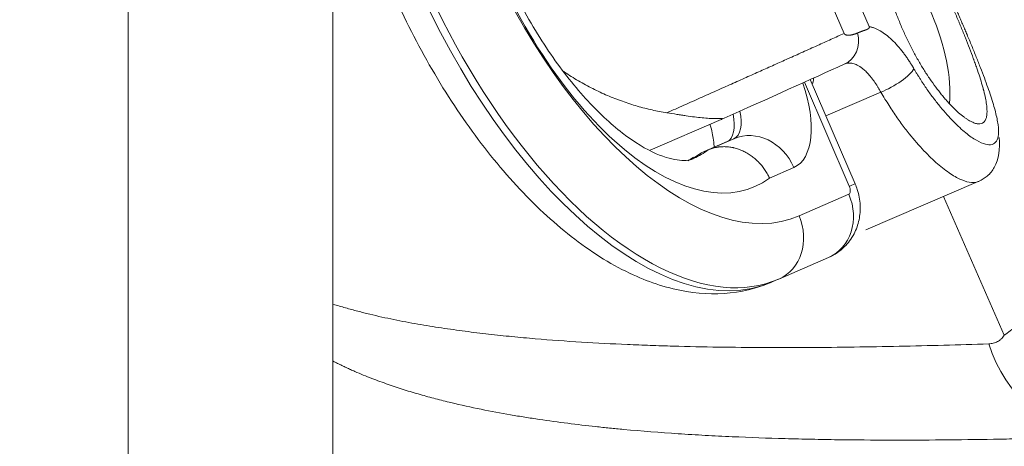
# Model space of a CAD drawing. Header units: millimetres. Extents: x 0 to 594, y 0 to 420.
# Tile 79 of 256: x 168.76 to 172.2, y 287.96 to 289.45. Entities that reach past the tile are written whole.
import ezdxf

# ---------------------------------------------------------------- set-up
doc = ezdxf.new("R2010")
doc.units = ezdxf.units.MM
doc.layers.add('1', color=7, linetype='Continuous', true_color=0xffffff)
doc.styles.add('Arial', font='txt')
doc.dimstyles.get("Standard").update_dxf_attribs({"dimtxt": 0.18, "dimasz": 0.18, "dimexe": 0.18, "dimexo": 0.0625, "dimgap": 0.09, "dimtad": 0, "dimtih": 1, "dimtoh": 1, "dimdec": 4, "dimzin": 0, "dimdsep": 46, "dimtxsty": 'Standard', "dimcen": 0.09, "dimadec": 0, "dimazin": 0, "dimtfac": 1, "dimtdec": 4, "dimtofl": 0, "dimtmove": 0, "dimatfit": 3, "dimfxl": 0, "dimtolj": 1, "dimtzin": 0, "dimarcsym": 0})

# ---------------------------------------------------------------- blocks, each defined once
blk = doc.blocks.new('_U9')
at = {"layer": '1', "color": 18, "lineweight": 18}
for p, q in [((135.9242, 328.6865), (181.306, 328.6865)), ((179.306, 328.6865), (179.306, 250.8383)), ((170.9219, 289.963), (181.306, 289.963)), ((179.306, 250.8383), (184.306, 250.8383))]:
    blk.add_line(p, q, dxfattribs=at)
at = {"layer": '1', "color": 18}
for points in [[(179.306, 328.6865), (180.2438, 325.1865), (178.3681, 325.1865)], [(179.306, 289.963), (178.3681, 293.463), (180.2438, 293.463)]]:
    blk.add_solid(points, dxfattribs=at)
at = {"layer": '1', "color": 18, "linetype": 'Continuous', "lineweight": 13, "char_height": 3.5, "attachment_point": 7, "line_spacing_factor": 1.047437, "style": 'Arial'}
for s, insert in [('\\fArial|b0|i0;\\W1.0000;0.8', (185.9915, 248.2025)), ('\\fArial|b0|i0;\\W1.0000;FWD LIFT POINTS', (185.9915, 241.1404))]:
    blk.add_mtext(s, dxfattribs=dict(at, insert=insert))

msp = doc.modelspace()

# ---------------------------------------------------------------- linework, layer by layer
at = {"layer": '1', "color": 155, "linetype": 'Continuous', "lineweight": 13}
for p, q in [((169.1365, 287.2597), (169.1365, 299.7707)), ((171.6553, 288.8647), (171.4988, 289.2287)), ((171.7659, 289.1938), (171.5736, 289.1113)), ((171.2525, 289.0312), (171.2284, 289.0209)), ((171.4619, 288.9306), (171.3769, 288.8937)), ((171.4801, 288.7614), (171.654, 288.8368)), ((172.1972, 288.3443), (171.9847, 288.829))]:
    msp.add_line(p, q, dxfattribs=at)
at = {"layer": '1', "color": 155, "linetype": 'Continuous', "lineweight": 18}
for p, q in [((169.8511, 287.2597), (169.8511, 299.7707)), ((171.7251, 289.4231), (171.0751, 290.9168)), ((170.9992, 290.8662), (171.6375, 289.3991)), ((171.6758, 288.8736), (171.5191, 289.2379)), ((171.2076, 289.098), (170.9596, 288.9916)), ((171.2284, 289.0209), (171.1386, 288.982)), ((171.1627, 288.9923), (171.2525, 289.0312)), ((171.1627, 288.9923), (171.1386, 288.982)), ((171.7139, 288.7128), (172.1063, 288.8812)), ((171.5828, 288.6159), (171.409, 288.5405)), ((171.3836, 288.5296), (171.4076, 288.5399))]:
    msp.add_line(p, q, dxfattribs=at)
at = {"layer": '1', "color": 155, "linetype": 'Continuous', "lineweight": 13}
for centre, major_axis, ratio, start_param, end_param in [((170.7973, 289.8967), (-0.5863, 1.3671), 0.488995, 0.002012, 3.143604), ((170.8213, 289.907), (0.5863, -1.3671), 0.488995, 3.143604, 6.285197), ((170.9616, 289.9671), (-0.5174, 1.2062), 0.488995, 0.002012, 3.143604), ((170.8972, 289.8552), (0.4258, -0.9927), 0.488995, 4.642993, 6.400561), ((171.5981, 289.3833), (-0.0415, 0.091), 0.876004, 3.12217, 4.511469), ((171.7963, 289.2393), (-0.0865, -0.0502), 0.276935, 1.056488, 2.733866), ((171.3434, 289.2062), (0.1183, -0.2757), 0.488995, 0.002012, 1.431044), ((171.1791, 289.1358), (0.0493, -0.1149), 0.488995, 0.002012, 1.199057), ((171.2031, 289.1461), (-0.0493, 0.1149), 0.488995, 3.143604, 4.345558), ((171.3216, 288.8705), (0.0696, -0.1605), 0.872285, 1.567208, 3.138004), ((170.7328, 289.7847), (0.3568, -0.8318), 0.488995, 0.015249, 0.128049), ((170.7569, 289.795), (-0.3568, 0.8318), 0.488995, 3.138075, 3.269642), ((171.515, 288.8045), (0.1608, 0.0691), 0.001755, 5.772248, 6.282829), ((171.5137, 288.7767), (0.0696, -0.1605), 0.872285, 6.279597, 7.850393), ((171.6441, 288.8598), (-0.0099, 0.023), 0.488995, 3.143604, 4.714401), ((171.3398, 288.7013), (-0.0696, 0.1605), 0.872285, 3.138004, 4.7088), ((172.5449, 288.488), (0.0167, -0.4997), 0.861219, 5.038875, 6.180999)]:
    msp.add_ellipse(centre, major_axis=major_axis, ratio=ratio, start_param=start_param, end_param=end_param, dxfattribs=at)
at = {"layer": '1', "color": 155, "linetype": 'Continuous', "lineweight": 18}
msp.add_ellipse((171.759, 289.3859), major_axis=(0.1651, -0.3848), ratio=0.481364, start_param=0.737327, end_param=2.407427, dxfattribs=at)
for points, degree, knots in [([(169.8462, 290.329), (169.8512, 290.2764), (169.871, 290.1296), (169.9294, 289.8821), (170.0325, 289.594), (170.1658, 289.3183), (170.3243, 289.066), (170.5026, 288.847), (170.6958, 288.6704), (170.8917, 288.5499), (171.082, 288.4888), (171.2488, 288.4855), (171.3449, 288.5133), (171.3854, 288.5304)], 3, [0, 0, 0, 0, 0.05756, 0.157407, 0.256702, 0.355853, 0.455227, 0.555208, 0.656348, 0.759184, 0.850713, 0.93599, 1, 1, 1, 1]), ([(171.7863, 289.8533), (171.7835, 289.8519), (171.7809, 289.8499), (171.7762, 289.8448), (171.774, 289.8416), (171.77, 289.8341), (171.7682, 289.8297), (171.7658, 289.8221), (171.765, 289.8195), (171.764, 289.8152), (171.7636, 289.8138), (171.763, 289.8108), (171.7627, 289.8093), (171.7613, 289.8015), (171.7594, 289.788), (171.7586, 289.7724), (171.7583, 289.7558), (171.7584, 289.7469), (171.7588, 289.7363), (171.7589, 289.7352), (171.759, 289.7328), (171.7592, 289.7292), (171.7597, 289.7207), (171.7603, 289.7132), (171.7617, 289.6979), (171.763, 289.6874), (171.766, 289.6655), (171.7679, 289.6543), (171.7711, 289.6368), (171.7723, 289.6309), (171.7747, 289.6189), (171.776, 289.6129), (171.7802, 289.5946), (171.7863, 289.57), (171.7936, 289.5448), (171.7995, 289.5257), (171.8015, 289.5193), (171.8047, 289.5096), (171.8058, 289.5064), (171.808, 289.4999), (171.8091, 289.4967), (171.8148, 289.4804), (171.8196, 289.4675), (171.8297, 289.4419), (171.8349, 289.4291), (171.8459, 289.4038), (171.8517, 289.3912), (171.8592, 289.3755), (171.8607, 289.3724), (171.8638, 289.3662), (171.8684, 289.3568), (171.8731, 289.3477), (171.8826, 289.3297), (171.8955, 289.3061), (171.9089, 289.2837), (171.9192, 289.2673), (171.9226, 289.2619), (171.9278, 289.254), (171.9296, 289.2513), (171.933, 289.2461), (171.9348, 289.2435), (171.9435, 289.2307), (171.9505, 289.221), (171.9644, 289.2023), (171.9713, 289.1934), (171.9816, 289.1807), (171.9851, 289.1766), (171.9902, 289.1706), (171.9919, 289.1686), (171.9953, 289.1647), (171.997, 289.1628), (172.0056, 289.1533), (172.0122, 289.1463), (172.0252, 289.1334), (172.0378, 289.1216), (172.0497, 289.1118), (172.0568, 289.1064), (172.0583, 289.1054), (172.0611, 289.1034), (172.0625, 289.1024), (172.0666, 289.0996), (172.0693, 289.0978), (172.0772, 289.0931), (172.0821, 289.0905), (172.0914, 289.0864), (172.0958, 289.0849), (172.1019, 289.0836), (172.1038, 289.0833), (172.1066, 289.083), (172.1076, 289.0829), (172.1094, 289.0829), (172.1103, 289.0829), (172.1146, 289.0832), (172.1177, 289.084), (172.1204, 289.0853)], 3, [0, 0, 0, 0, 0.03125, 0.03125, 0.0625, 0.0625, 0.09375, 0.09375, 0.109375, 0.109375, 0.117187, 0.117187, 0.125, 0.125, 0.15625, 0.1875, 0.1875, 0.21875, 0.21875, 0.222656, 0.222656, 0.226562, 0.234375, 0.25, 0.25, 0.28125, 0.28125, 0.3125, 0.3125, 0.328125, 0.328125, 0.34375, 0.34375, 0.375, 0.40625, 0.40625, 0.421875, 0.421875, 0.429687, 0.429687, 0.4375, 0.4375, 0.46875, 0.46875, 0.5, 0.5, 0.53125, 0.53125, 0.539062, 0.539062, 0.546875, 0.5625, 0.5625, 0.59375, 0.625, 0.625, 0.640625, 0.640625, 0.648437, 0.648437, 0.65625, 0.65625, 0.6875, 0.6875, 0.71875, 0.71875, 0.734375, 0.734375, 0.742187, 0.742187, 0.75, 0.75, 0.78125, 0.78125, 0.8125, 0.84375, 0.84375, 0.851562, 0.851562, 0.859375, 0.859375, 0.875, 0.875, 0.90625, 0.90625, 0.9375, 0.9375, 0.953125, 0.953125, 0.960937, 0.960937, 0.96875, 0.96875, 1, 1, 1, 1]), ([(172.1204, 289.0853), (172.1232, 289.0867), (172.1257, 289.0886), (172.1298, 289.0936), (172.1332, 289.0996), (172.1352, 289.1077), (172.1362, 289.1147), (172.1364, 289.1171), (172.1366, 289.121), (172.1367, 289.1223), (172.1368, 289.125), (172.1368, 289.1264), (172.1367, 289.1335), (172.1363, 289.1396), (172.1348, 289.1528), (172.1337, 289.1598), (172.1309, 289.1748), (172.1292, 289.1828), (172.1266, 289.1934), (172.1261, 289.1956), (172.1252, 289.1989), (172.1249, 289.2), (172.1244, 289.2022), (172.1229, 289.2077), (172.1213, 289.2134), (172.1174, 289.2274), (172.1144, 289.237), (172.1081, 289.2571), (172.1046, 289.2674), (172.099, 289.2836), (172.0971, 289.2891), (172.0941, 289.2975), (172.0926, 289.3017), (172.091, 289.306), (172.09, 289.3089), (172.0894, 289.3103), (172.0847, 289.3233), (172.0802, 289.3351), (172.071, 289.359), (172.0662, 289.3712), (172.0563, 289.3959), (172.0512, 289.4085), (172.0446, 289.4245), (172.0426, 289.4293), (172.0406, 289.4342), (172.0393, 289.4374), (172.0386, 289.4391), (172.0352, 289.4472), (172.0324, 289.4537), (172.0242, 289.4731), (172.0131, 289.499), (172.0018, 289.5247), (171.9932, 289.5439), (171.9903, 289.5503), (171.986, 289.5599), (171.9845, 289.5631), (171.9816, 289.5695), (171.9802, 289.5726), (171.973, 289.5884), (171.9673, 289.6007), (171.9559, 289.6247), (171.9503, 289.6365), (171.9419, 289.6538), (171.9391, 289.6595), (171.9349, 289.6679), (171.9335, 289.6707), (171.9308, 289.6762), (171.9294, 289.679), (171.9225, 289.6925), (171.9171, 289.7029), (171.9065, 289.7228), (171.9013, 289.7323), (171.8936, 289.746), (171.8911, 289.7504), (171.8873, 289.7569), (171.8861, 289.759), (171.8835, 289.7633), (171.8823, 289.7653), (171.8761, 289.7755), (171.8713, 289.7832), (171.8619, 289.7973), (171.8527, 289.8103), (171.844, 289.8212), (171.8387, 289.8273), (171.8376, 289.8285), (171.8355, 289.8308), (171.8324, 289.8341), (171.8293, 289.8371), (171.8234, 289.8426), (171.8157, 289.8487), (171.8086, 289.8524), (171.8034, 289.8542), (171.8017, 289.8547), (171.7993, 289.8551), (171.7984, 289.8552), (171.7968, 289.8554), (171.796, 289.8554), (171.7921, 289.8553), (171.7891, 289.8546), (171.7863, 289.8533)], 3, [0, 0, 0, 0, 0.03125, 0.03125, 0.0625, 0.09375, 0.09375, 0.109375, 0.109375, 0.117187, 0.117187, 0.125, 0.125, 0.15625, 0.15625, 0.1875, 0.1875, 0.21875, 0.21875, 0.226562, 0.226562, 0.230469, 0.230469, 0.234375, 0.25, 0.25, 0.28125, 0.28125, 0.3125, 0.3125, 0.328125, 0.328125, 0.335937, 0.339844, 0.339844, 0.34375, 0.34375, 0.375, 0.375, 0.40625, 0.40625, 0.4375, 0.4375, 0.445312, 0.449219, 0.449219, 0.453125, 0.453125, 0.46875, 0.46875, 0.5, 0.53125, 0.53125, 0.546875, 0.546875, 0.554687, 0.554687, 0.5625, 0.5625, 0.59375, 0.59375, 0.625, 0.625, 0.640625, 0.640625, 0.648437, 0.648437, 0.65625, 0.65625, 0.6875, 0.6875, 0.71875, 0.71875, 0.734375, 0.734375, 0.742187, 0.742187, 0.75, 0.75, 0.78125, 0.78125, 0.8125, 0.84375, 0.84375, 0.851562, 0.851562, 0.859375, 0.875, 0.875, 0.90625, 0.9375, 0.9375, 0.953125, 0.953125, 0.960937, 0.960937, 0.96875, 0.96875, 1, 1, 1, 1]), ([(171.1124, 288.9636), (171.1024, 288.9556), (171.0706, 288.952), (170.9838, 288.9711), (170.865, 289.042), (170.7326, 289.1657), (170.602, 289.3331), (170.4859, 289.5311), (170.4242, 289.6716), (170.3975, 289.7424)], 3, [0, 0, 0, 0, 0.146051, 0.280928, 0.425347, 0.56833, 0.71385, 0.862048, 1, 1, 1, 1]), ([(171.6845, 289.4007), (171.6931, 289.4045), (171.7066, 289.4091), (171.7114, 289.4107), (171.7123, 289.411), (171.7154, 289.4121), (171.7211, 289.4146), (171.723, 289.416), (171.7268, 289.419), (171.7251, 289.4231)], 2, [0, 0, 0, 0.5, 0.5, 0.625, 0.625, 0.75, 0.875, 0.875, 1, 1, 1]), ([(171.6375, 289.3991), (171.6391, 289.3955), (171.6443, 289.3939), (171.6471, 289.393), (171.656, 289.3926), (171.6732, 289.3957), (171.6845, 289.4007)], 2, [0, 0, 0, 0.125, 0.125, 0.25, 0.5, 1, 1, 1]), ([(170.6557, 289.267), (170.6571, 289.2661), (170.6584, 289.2652), (170.6761, 289.2534), (170.6926, 289.2431), (170.7259, 289.2237), (170.7426, 289.2146), (170.7765, 289.1975), (170.7935, 289.1896), (170.8193, 289.1785), (170.8323, 289.1732), (170.8453, 289.1682), (170.854, 289.1649), (170.8583, 289.1633), (170.88, 289.1555), (170.8974, 289.1499), (170.932, 289.1398), (170.9666, 289.131), (171.001, 289.1244), (171.0181, 289.1217)], 3, [0, 0, 0, 0, 0.011718, 0.011718, 0.152901, 0.152901, 0.294084, 0.294084, 0.435268, 0.435268, 0.505859, 0.541155, 0.541155, 0.576451, 0.576451, 0.717634, 0.717634, 0.858817, 1, 1, 1, 1]), ([(171.5305, 289.2429), (171.5308, 289.2423), (171.5309, 289.2416), (171.531, 289.2401), (171.531, 289.2396), (171.531, 289.2386), (171.5309, 289.2383), (171.5309, 289.2376), (171.5307, 289.2358), (171.5302, 289.2337), (171.5292, 289.2301), (171.5286, 289.2281), (171.5275, 289.2252), (171.5272, 289.2244), (171.5269, 289.2236)], 3, [0, 0, 0, 0, 0.197855, 0.197855, 0.317044, 0.317044, 0.376639, 0.376639, 0.436234, 0.674613, 0.674613, 0.912992, 0.912992, 1, 1, 1, 1]), ([(171.2076, 289.098), (171.2084, 289.0983), (171.2091, 289.0986), (171.21, 289.0991), (171.2103, 289.0992), (171.2108, 289.0995), (171.2113, 289.0997), (171.2116, 289.0999), (171.2119, 289.1001), (171.2121, 289.1002), (171.2124, 289.1005), (171.2126, 289.1006), (171.2127, 289.1008), (171.2128, 289.1008), (171.2128, 289.101), (171.2128, 289.101), (171.2128, 289.1011), (171.2128, 289.1012), (171.2126, 289.1014), (171.2124, 289.1015), (171.2117, 289.1016), (171.2113, 289.1017), (171.2104, 289.1017), (171.2099, 289.1018), (171.2084, 289.1018), (171.2072, 289.1018), (171.2046, 289.1018), (171.2033, 289.1017), (171.2004, 289.1017), (171.199, 289.1016), (171.1944, 289.1016), (171.1911, 289.1016), (171.1861, 289.1016), (171.1843, 289.1016), (171.1808, 289.1017), (171.179, 289.1017), (171.1735, 289.1019), (171.1697, 289.102), (171.1581, 289.1027), (171.15, 289.1033), (171.1329, 289.1049), (171.124, 289.1059), (171.1052, 289.1083), (171.0954, 289.1097), (171.08, 289.112), (171.0748, 289.1128), (171.0667, 289.114), (171.064, 289.1144), (171.0585, 289.1153), (171.0557, 289.1157), (171.0418, 289.118), (171.0302, 289.1198), (171.0181, 289.1217)], 3, [0, 0, 0, 0, 0.007813, 0.007813, 0.011719, 0.011719, 0.015625, 0.019531, 0.019531, 0.023438, 0.023438, 0.03125, 0.03125, 0.035156, 0.035156, 0.039063, 0.039063, 0.046875, 0.046875, 0.0625, 0.0625, 0.078125, 0.078125, 0.09375, 0.09375, 0.125, 0.125, 0.15625, 0.15625, 0.1875, 0.1875, 0.25, 0.25, 0.28125, 0.28125, 0.3125, 0.3125, 0.375, 0.375, 0.5, 0.5, 0.625, 0.625, 0.75, 0.75, 0.8125, 0.8125, 0.84375, 0.84375, 0.875, 0.875, 1, 1, 1, 1]), ([(171.169, 289.0813), (171.1692, 289.0803), (171.175, 289.0612), (171.1816, 289.0308), (171.1832, 289.0077), (171.1834, 289.0002)], 3, [0, 0, 0, 0, 0.030328, 0.625083, 1, 1, 1, 1]), ([(172.1075, 288.8817), (172.119, 288.8871), (172.1418, 288.901), (172.1768, 288.9467), (172.1824, 288.9957), (172.1792, 289.0359)], 3, [0, 0, 0, 0, 0.178568, 0.406596, 1, 1, 1, 1]), ([(171.3769, 288.8937), (171.3766, 288.8944), (171.3762, 288.895), (171.3756, 288.8963), (171.3747, 288.8983), (171.3724, 288.9028), (171.3704, 288.9066), (171.3661, 288.914), (171.36, 288.9237), (171.3531, 288.9328), (171.3476, 288.9394), (171.3458, 288.9415), (171.3429, 288.9447), (171.3419, 288.9458), (171.3399, 288.9479), (171.335, 288.953), (171.3257, 288.9617), (171.3169, 288.9685), (171.3078, 288.975), (171.3031, 288.978), (171.2934, 288.9836), (171.2885, 288.9861), (171.2786, 288.9906), (171.2686, 288.9947), (171.2584, 288.9977), (171.2519, 288.9993), (171.2506, 288.9996), (171.248, 289.0001), (171.2467, 289.0004), (171.2428, 289.0011), (171.2402, 289.0016), (171.2324, 289.0026), (171.222, 289.0035), (171.2118, 289.0033), (171.2041, 289.0027), (171.2003, 289.0024), (171.1965, 289.0018), (171.194, 289.0014), (171.1927, 289.0012), (171.1864, 289), (171.1815, 288.9989), (171.172, 288.996), (171.1673, 288.9942), (171.1627, 288.9923)], 3, [0, 0, 0, 0, 0.007813, 0.007813, 0.015625, 0.03125, 0.0625, 0.0625, 0.125, 0.1875, 0.1875, 0.21875, 0.21875, 0.234375, 0.234375, 0.25, 0.3125, 0.375, 0.375, 0.4375, 0.4375, 0.5, 0.5, 0.5625, 0.625, 0.625, 0.640625, 0.640625, 0.65625, 0.65625, 0.6875, 0.6875, 0.75, 0.8125, 0.8125, 0.84375, 0.859375, 0.859375, 0.875, 0.875, 0.9375, 0.9375, 1, 1, 1, 1]), ([(171.5833, 288.6161), (171.6043, 288.6255), (171.6382, 288.6481), (171.6738, 288.6961), (171.6918, 288.747), (171.6957, 288.8002), (171.6877, 288.8429), (171.6786, 288.8671), (171.6758, 288.8736)], 3, [0, 0, 0, 0, 0.216867, 0.405971, 0.576901, 0.744677, 0.929902, 1, 1, 1, 1])]:
    msp.add_open_spline(points, degree=degree, knots=knots, dxfattribs=at)
at = {"layer": '1', "color": 155, "linetype": 'Continuous', "lineweight": 13}
for points, knots in [([(171.8813, 289.2759), (171.8831, 289.2727), (171.8868, 289.2665), (171.8924, 289.2572), (171.8981, 289.2481), (171.9038, 289.239), (171.9095, 289.2301), (171.9153, 289.2214), (171.9211, 289.2127), (171.9328, 289.1958), (171.9504, 289.1714), (171.9739, 289.1415), (171.9972, 289.1145), (172.0275, 289.0823), (172.0633, 289.0497), (172.1011, 289.0233), (172.1322, 289.0099), (172.1557, 289.0091), (172.1709, 289.0206), (172.1778, 289.0438), (172.1766, 289.078), (172.1675, 289.123), (172.1512, 289.1779), (172.1322, 289.2317), (172.1142, 289.2788), (172.0995, 289.3161), (172.0837, 289.3548), (172.0703, 289.387), (172.06, 289.4115), (172.0529, 289.4281), (172.0458, 289.4449), (172.0386, 289.4616), (172.0338, 289.4729), (172.0313, 289.4785)], [0, 0, 0, 0, 0.00781, 0.015613, 0.023413, 0.031215, 0.039023, 0.046841, 0.054675, 0.062527, 0.093771, 0.125152, 0.156271, 0.187557, 0.250194, 0.312516, 0.375198, 0.437529, 0.500222, 0.562535, 0.625216, 0.687451, 0.750107, 0.812233, 0.84372, 0.874918, 0.906129, 0.937104, 0.949745, 0.962334, 0.974891, 0.987439, 1, 1, 1, 1]), ([(171.7251, 289.4231), (171.7267, 289.4227), (171.7298, 289.4221), (171.7346, 289.4209), (171.7394, 289.4193), (171.7443, 289.4176), (171.7492, 289.4156), (171.7541, 289.4133), (171.759, 289.4108), (171.7689, 289.4052), (171.784, 289.3951), (171.8041, 289.3777), (171.8242, 289.3569), (171.84, 289.3375), (171.8516, 289.3218), (171.8592, 289.3109), (171.8667, 289.2996), (171.8741, 289.288), (171.8789, 289.2799), (171.8813, 289.2759)], [0, 0, 0, 0, 0.031465, 0.062826, 0.094111, 0.125345, 0.156556, 0.18777, 0.219013, 0.250312, 0.375575, 0.50031, 0.625672, 0.750454, 0.800642, 0.850565, 0.900349, 0.950118, 1, 1, 1, 1]), ([(171.7659, 289.1938), (171.7644, 289.1964), (171.7614, 289.2018), (171.7566, 289.2097), (171.7515, 289.2179), (171.7461, 289.226), (171.7404, 289.2342), (171.7341, 289.2427), (171.7266, 289.252), (171.7178, 289.2619), (171.709, 289.2705), (171.6975, 289.2803), (171.6842, 289.289), (171.6705, 289.2941), (171.6603, 289.2957), (171.6525, 289.2956), (171.645, 289.2944), (171.6403, 289.2925), (171.638, 289.2916)], [0, 0, 0, 0, 0.036827, 0.075574, 0.116241, 0.158829, 0.203341, 0.249777, 0.303306, 0.374753, 0.449191, 0.499569, 0.633886, 0.749161, 0.813569, 0.876837, 0.938977, 1, 1, 1, 1]), ([(172.1085, 288.8821), (172.101, 288.8787), (172.0836, 288.876), (172.0501, 288.8848), (172.0102, 288.9064), (171.9651, 288.941), (171.9162, 288.988), (171.8777, 289.0322), (171.8512, 289.0661), (171.8372, 289.0848), (171.8231, 289.1045), (171.8088, 289.1252), (171.7945, 289.147), (171.7801, 289.1699), (171.7707, 289.1858), (171.7659, 289.1938)], [0, 0, 0, 0, 0.125051, 0.247619, 0.372625, 0.498376, 0.620993, 0.749045, 0.782997, 0.81758, 0.852794, 0.888643, 0.925126, 0.962245, 1, 1, 1, 1]), ([(172.1972, 288.3443), (172.2038, 288.3493), (172.2177, 288.3596), (172.2407, 288.3765), (172.2657, 288.3949), (172.2928, 288.4147), (172.3123, 288.4288), (172.3249, 288.438), (172.3274, 288.4399), (172.3325, 288.4436), (172.3403, 288.4492), (172.3481, 288.4549), (172.3641, 288.4664), (172.3858, 288.4821), (172.4197, 288.5066), (172.455, 288.532), (172.4795, 288.5496), (172.495, 288.5608), (172.4982, 288.563), (172.5045, 288.5675), (172.5139, 288.5743), (172.5235, 288.5811), (172.5426, 288.5948), (172.5684, 288.6133), (172.5948, 288.6321), (172.6147, 288.6464), (172.6214, 288.6511), (172.6348, 288.6607), (172.6415, 288.6654), (172.6616, 288.6798), (172.6751, 288.6894), (172.6954, 288.7038), (172.7055, 288.711), (172.7174, 288.7195), (172.7234, 288.7237), (172.7264, 288.7258), (172.7276, 288.7267), (172.7285, 288.7273), (172.7289, 288.7276), (172.7293, 288.7279)], [0, 0, 0, 0, 0.0625, 0.125, 0.1875, 0.25, 0.3125, 0.3125, 0.328125, 0.328125, 0.34375, 0.375, 0.375, 0.4375, 0.5, 0.5625, 0.625, 0.625, 0.640625, 0.640625, 0.65625, 0.6875, 0.6875, 0.75, 0.8125, 0.8125, 0.84375, 0.84375, 0.875, 0.875, 0.9375, 0.9375, 0.96875, 0.984375, 0.992188, 0.996094, 0.998047, 0.998047, 1, 1, 1, 1]), ([(169.8517, 288.4529), (169.8519, 288.4528), (169.8521, 288.4527), (169.8667, 288.4482), (169.881, 288.4439), (169.9096, 288.4358), (169.9238, 288.4319), (169.9522, 288.4245), (169.9663, 288.421), (170.0086, 288.4109), (170.0367, 288.4047), (170.0926, 288.3933), (170.1204, 288.3881), (170.1759, 288.3784), (170.2035, 288.3739), (170.2586, 288.3656), (170.2861, 288.3617), (170.3409, 288.3545), (170.3682, 288.3512), (170.4227, 288.345), (170.4499, 288.3422), (170.5041, 288.3368), (170.5312, 288.3343), (170.6122, 288.3275), (170.666, 288.3236), (170.7734, 288.3169), (170.8268, 288.3142), (170.9069, 288.3107), (170.9335, 288.3097), (170.9868, 288.3078), (171.0134, 288.3069), (171.093, 288.3047), (171.146, 288.3036), (171.2518, 288.302), (171.3046, 288.3015), (171.41, 288.301), (171.4626, 288.3011), (171.6202, 288.3019), (171.725, 288.3034), (171.9341, 288.3078), (172.0384, 288.3107), (172.1426, 288.3142)], [0, 0, 0, 0, 0.000281, 0.000281, 0.01782, 0.01782, 0.035358, 0.035358, 0.052897, 0.052897, 0.087975, 0.087975, 0.123053, 0.123053, 0.158131, 0.158131, 0.193209, 0.193209, 0.228287, 0.228287, 0.263365, 0.263365, 0.298443, 0.298443, 0.368598, 0.368598, 0.438754, 0.438754, 0.473832, 0.473832, 0.50891, 0.50891, 0.579066, 0.579066, 0.649221, 0.649221, 0.719377, 0.719377, 0.859689, 0.859689, 1, 1, 1, 1]), ([(172.1426, 288.3142), (172.1481, 288.3143), (172.1535, 288.3151), (172.1637, 288.3176), (172.1685, 288.3195), (172.1755, 288.3231), (172.1777, 288.3245), (172.181, 288.3268), (172.182, 288.3276), (172.1841, 288.3294), (172.1852, 288.3303), (172.1902, 288.3349), (172.1939, 288.3393), (172.1972, 288.3443)], [0, 0, 0, 0, 0.25, 0.25, 0.5, 0.5, 0.625, 0.625, 0.6875, 0.6875, 0.75, 0.75, 1, 1, 1, 1]), ([(172.5176, 287.9895), (172.4581, 287.9876), (172.3986, 287.9859), (172.3091, 287.9836), (172.2793, 287.983), (172.2195, 287.9817), (172.1896, 287.9811), (172.0997, 287.9796), (172.0397, 287.9788), (171.9192, 287.9778), (171.8587, 287.9775), (171.7375, 287.9778), (171.6767, 287.9782), (171.5851, 287.9795), (171.5545, 287.98), (171.5085, 287.981), (171.4932, 287.9813), (171.4625, 287.9821), (171.4471, 287.9824), (171.3701, 287.9846), (171.3082, 287.9868), (171.2147, 287.991), (171.1834, 287.9926), (171.1207, 287.996), (171.0893, 287.9979), (170.9945, 288.0042), (170.9308, 288.0092), (170.8505, 288.0166), (170.8344, 288.0182), (170.8021, 288.0214), (170.7859, 288.0231), (170.7372, 288.0284), (170.7046, 288.0322), (170.6388, 288.0406), (170.6057, 288.0451), (170.5557, 288.0525), (170.5389, 288.0551), (170.5137, 288.0592), (170.5053, 288.0605), (170.4884, 288.0634), (170.4799, 288.0648), (170.4376, 288.0721), (170.4034, 288.0785), (170.3342, 288.0925), (170.2992, 288.1002), (170.2461, 288.113), (170.2282, 288.1174), (170.2013, 288.1245), (170.1923, 288.1269), (170.1742, 288.1319), (170.1651, 288.1344), (170.1469, 288.1396), (170.1377, 288.1423), (170.1192, 288.1479), (170.11, 288.1507), (170.082, 288.1595), (170.0633, 288.1657), (170.0254, 288.1789), (170.0063, 288.1859), (169.9675, 288.201), (169.9479, 288.209), (169.9231, 288.2199), (169.9181, 288.2221), (169.9081, 288.2266), (169.9031, 288.2289), (169.893, 288.2336), (169.8879, 288.236), (169.8777, 288.2409), (169.8726, 288.2434), (169.8623, 288.2485), (169.8571, 288.2511), (169.8519, 288.2538)], [0, 0, 0, 0, 0.072393, 0.072393, 0.108589, 0.108589, 0.144786, 0.144786, 0.217179, 0.217179, 0.289572, 0.289572, 0.361965, 0.361965, 0.398161, 0.398161, 0.416259, 0.416259, 0.434358, 0.434358, 0.506751, 0.506751, 0.542947, 0.542947, 0.579144, 0.579144, 0.651537, 0.651537, 0.669635, 0.669635, 0.687733, 0.687733, 0.723929, 0.723929, 0.760126, 0.760126, 0.778224, 0.778224, 0.787273, 0.787273, 0.796322, 0.796322, 0.832519, 0.832519, 0.868715, 0.868715, 0.886814, 0.886814, 0.895863, 0.895863, 0.904912, 0.904912, 0.913961, 0.913961, 0.92301, 0.92301, 0.941108, 0.941108, 0.959207, 0.959207, 0.977305, 0.977305, 0.981829, 0.981829, 0.986354, 0.986354, 0.990878, 0.990878, 0.995403, 0.995403, 1, 1, 1, 1])]:
    msp.add_open_spline(points, degree=3, knots=knots, dxfattribs=at)
msp.add_open_spline([(171.0181, 289.1217), (171.4041, 289.2931), (171.6375, 289.3991)], degree=2, dxfattribs=at)
at = {"layer": '1', "color": 155, "linetype": 'Continuous', "lineweight": 18}
for points, degree in [([(171.638, 289.2916), (171.5231, 289.2392), (171.3783, 289.1741), (171.2076, 289.098)], 3), ([(171.6526, 289.2998), (171.653, 289.2955)], 1), ([(171.1111, 288.9661), (171.0919, 288.954)], 1)]:
    msp.add_open_spline(points, degree=degree, dxfattribs=at)

# ---------------------------------------------------------------- dimensions: what is measured, and where the dimension line sits
at = {"layer": '1', "color": 18, "linetype": 'Continuous', "lineweight": 13}
dim = msp.add_linear_dim(base=(179.306, 289.963), p1=(135.9242, 328.6865), p2=(170.9219, 289.963), angle=90, text=' <> \\P\\fArial|b0|i0;\\C18;{\\H1.00x;\\fArial|b0|i0;FWD LIFT POINTS\\fArial|b0|i0;}\\C18;', dimstyle='Standard', override={"dimtxt": 3.5, "dimasz": 3.5, "dimexe": 2, "dimexo": 0, "dimgap": 1.5, "dimtih": 1, "dimtoh": 1, "dimdec": 1, "dimlfac": 0.02, "dimdsep": 46, "dimlunit": 2, "dimtxsty": 'Arial', "dimsah": 1, "dimse1": 0, "dimse2": 0, "dimsd1": 0, "dimsd2": 0, "dimclrd": 18, "dimclre": 18, "dimclrt": 18, "dimtol": 0, "dimtm": -0.1, "dimtfac": 1, "dimtdec": 2, "dimtofl": 1, "dimtmove": 1, "dimlwd": 18, "dimlwe": 18}, dxfattribs=at)
dim.commit()
dim.dimension.update_dxf_attribs({"geometry": '_U9', "text_midpoint": (206.6381, 247.3073), "dimtype": 160})

doc.saveas('drawing.dxf')
